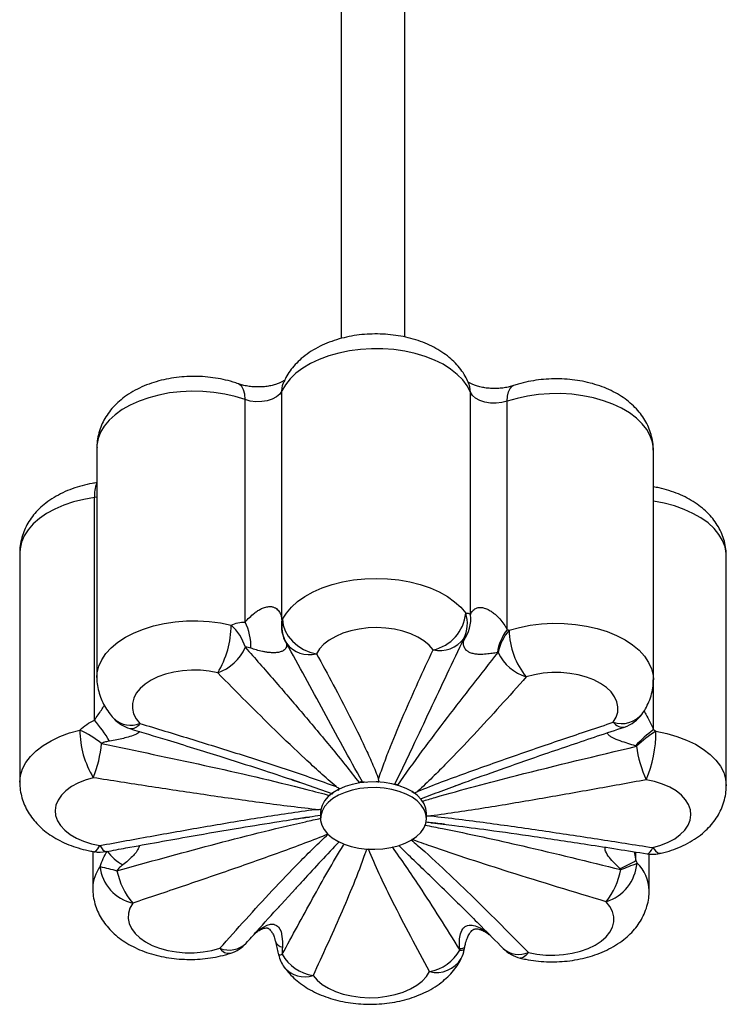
# Paper-space layout '_Superior' of a CAD drawing. Header units: millimetres. Extents: x -361 to -61, y -1802 to -1020.
# Tile 1 of 2: x -311 to -111, y -1802 to -1523. Entities that reach past the tile are written whole.
import ezdxf

# ---------------------------------------------------------------- set-up
doc = ezdxf.new("R2010")
doc.units = ezdxf.units.MM

psp = doc.layouts.new('_Superior')

# ---------------------------------------------------------------- linework, layer by layer
at = {"color": 7, "linetype": 'Continuous', "lineweight": 25}
for p, q in [((-220.4, -1365.55), (-220.4, -1613.28)), ((-202.4, -1612.9), (-202.4, -1365.55)), ((-237.18, -1692.93), (-237.18, -1628.25)), ((-247.64, -1693.69), (-247.64, -1630.69)), ((-183.81, -1691.61), (-183.81, -1628.6)), ((-173.46, -1695.86), (-173.46, -1631.18)), ((-289.58, -1644.31), (-289.58, -1709.36)), ((-132.06, -1710.04), (-132.06, -1644.99)), ((-290.23, -1721.44), (-290.23, -1658.44)), ((-131.97, -1724.16), (-131.97, -1659.49)), ((-311.4, -1674.02), (-311.4, -1739.06)), ((-111.41, -1740.02), (-111.41, -1674.98)), ((-222.71, -1742.39), (-234.78, -1738.21)), ((-213.18, -1739.12), (-214.43, -1738.93)), ((-209.79, -1738.91), (-210.44, -1738.97)), ((-220.91, -1740.81), (-221.41, -1741.37)), ((-221.08, -1741.07), (-221.02, -1740.98)), ((-199.62, -1742.13), (-200.34, -1741.86)), ((-226.24, -1747.01), (-226.33, -1746.9)), ((-226.29, -1747.68), (-226.29, -1749.31)), ((-196.29, -1749.31), (-196.29, -1747.68)), ((-290.75, -1758.65), (-290.75, -1769.05)), ((-133.23, -1769.73), (-133.23, -1759.38)), ((-233.4, -1769.28), (-238.33, -1774.68))]:
    psp.add_line(p, q, dxfattribs=at)
at = {"color": 8, "linetype": 'Continuous', "lineweight": 25}
for p, q in [((-289.58, -1658.33), (-290.23, -1658.44)), ((-137.48, -1758.75), (-137, -1761.26)), ((-137, -1761.26), (-137, -1758.82))]:
    psp.add_line(p, q, dxfattribs=at)
at = {"color": 7, "linetype": 'Continuous', "lineweight": 25, "flags": 128}
for points in [[(-183.81, -1628.6), (-184.72, -1626.83), (-185.97, -1625.14), (-187.55, -1623.54), (-189.44, -1622.05), (-191.6, -1620.7), (-194.02, -1619.51), (-196.66, -1618.48), (-199.48, -1617.64), (-202.45, -1616.99), (-205.53, -1616.55), (-208.68, -1616.32), (-211.85, -1616.3), (-215, -1616.49), (-218.1, -1616.89), (-221.09, -1617.5), (-223.95, -1618.3), (-226.63, -1619.29), (-229.09, -1620.45), (-231.31, -1621.77), (-233.25, -1623.23), (-234.89, -1624.81), (-236.21, -1626.49), (-237.18, -1628.25)], [(-237.18, -1628.25), (-237.78, -1629.13), (-238.71, -1629.91), (-239.92, -1630.55), (-241.35, -1631), (-242.93, -1631.25), (-244.56, -1631.28), (-246.16, -1631.09), (-247.64, -1630.69)], [(-173.46, -1631.18), (-174.96, -1631.56), (-176.56, -1631.73), (-178.19, -1631.68), (-179.76, -1631.41), (-181.17, -1630.94), (-182.36, -1630.29), (-183.26, -1629.5), (-183.81, -1628.6)], [(-237.01, -1692.91), (-235.93, -1691.14), (-234.51, -1689.45), (-232.76, -1687.87), (-230.7, -1686.42), (-228.36, -1685.12), (-225.77, -1683.99), (-222.98, -1683.04), (-220.02, -1682.3), (-216.92, -1681.76), (-213.74, -1681.43), (-210.51, -1681.32), (-207.29, -1681.44), (-204.11, -1681.77), (-201.01, -1682.32), (-198.06, -1683.08), (-195.27, -1684.03), (-192.69, -1685.17), (-190.37, -1686.47), (-188.32, -1687.93), (-186.58, -1689.52), (-185.17, -1691.21)], [(-237.01, -1692.91), (-236.82, -1694.53), (-236.28, -1696.15), (-235.39, -1697.7), (-234.19, -1699.13), (-232.74, -1700.39), (-231.07, -1701.42), (-229.27, -1702.18), (-227.4, -1702.65)], [(-194.41, -1701.57), (-195.55, -1700.24), (-197, -1699.03), (-198.74, -1697.96), (-200.73, -1697.04), (-202.93, -1696.3), (-205.29, -1695.75), (-207.76, -1695.41), (-210.29, -1695.28), (-212.83, -1695.36), (-215.32, -1695.66), (-217.7, -1696.16), (-219.94, -1696.86), (-221.98, -1697.74), (-223.78, -1698.78), (-225.31, -1699.96), (-226.52, -1701.26), (-227.4, -1702.65)], [(-255.38, -1708.07), (-257.79, -1707.61), (-260.29, -1707.35), (-262.83, -1707.31), (-265.35, -1707.48), (-267.81, -1707.86), (-270.14, -1708.44), (-272.3, -1709.22), (-274.25, -1710.17), (-275.94, -1711.27), (-277.34, -1712.5), (-278.42, -1713.84), (-279.16, -1715.26), (-279.53, -1716.72), (-279.54, -1718.2), (-279.18, -1719.66), (-278.45, -1721.08), (-277.39, -1722.42)], [(-143.39, -1722.07), (-142.59, -1720.66), (-142.15, -1719.21), (-142.07, -1717.73), (-142.36, -1716.26), (-143.02, -1714.83), (-144.02, -1713.47), (-145.35, -1712.21), (-146.98, -1711.08), (-148.88, -1710.09), (-151, -1709.28), (-153.3, -1708.65), (-155.73, -1708.22), (-158.24, -1708.01), (-160.78, -1708), (-163.29, -1708.21), (-165.73, -1708.63), (-168.03, -1709.25)], [(-290.59, -1737.78), (-292.86, -1738.44), (-294.94, -1739.29), (-296.79, -1740.3), (-298.37, -1741.46), (-299.64, -1742.74), (-300.58, -1744.11), (-301.17, -1745.55), (-301.4, -1747.03), (-301.25, -1748.5), (-300.74, -1749.95), (-299.88, -1751.34), (-298.68, -1752.64), (-297.17, -1753.83), (-295.38, -1754.88), (-293.34, -1755.77), (-291.11, -1756.47), (-288.73, -1756.98)], [(-196.29, -1747.78), (-196.44, -1746.45), (-196.93, -1745.14), (-197.77, -1743.9), (-198.92, -1742.74), (-200.36, -1741.7), (-202.06, -1740.8), (-203.97, -1740.06), (-206.06, -1739.5), (-208.26, -1739.13), (-210.54, -1738.96), (-212.84, -1739), (-215.1, -1739.24), (-217.27, -1739.67), (-219.3, -1740.3), (-221.14, -1741.1), (-222.75, -1742.05), (-224.09, -1743.13), (-225.13, -1744.33), (-225.85, -1745.6), (-226.23, -1746.91), (-226.29, -1747.68)], [(-132.21, -1757.57), (-129.94, -1756.9), (-127.86, -1756.06), (-126.01, -1755.04), (-124.44, -1753.88), (-123.16, -1752.6), (-122.22, -1751.23), (-121.63, -1749.79), (-121.41, -1748.32), (-121.55, -1746.84), (-122.06, -1745.39), (-122.93, -1744), (-124.13, -1742.7), (-125.64, -1741.51), (-127.43, -1740.46), (-129.46, -1739.58), (-131.69, -1738.87), (-134.08, -1738.36)], [(-196.29, -1749.41), (-196.44, -1748.07), (-196.93, -1746.77), (-197.77, -1745.52), (-198.92, -1744.37), (-200.36, -1743.33), (-202.06, -1742.42), (-203.97, -1741.68), (-206.06, -1741.12), (-208.26, -1740.75), (-210.54, -1740.59), (-212.84, -1740.62), (-215.1, -1740.86), (-217.27, -1741.3), (-219.3, -1741.92), (-221.14, -1742.72), (-222.75, -1743.68), (-224.09, -1744.76), (-225.13, -1745.95), (-225.85, -1747.22), (-226.23, -1748.54), (-226.25, -1749.88), (-225.93, -1751.2), (-225.26, -1752.48), (-224.27, -1753.69), (-222.97, -1754.79), (-221.39, -1755.76), (-219.58, -1756.58), (-217.58, -1757.24), (-215.43, -1757.7), (-213.18, -1757.97), (-210.88, -1758.04), (-208.6, -1757.9), (-206.38, -1757.56), (-204.27, -1757.03), (-202.33, -1756.31), (-200.6, -1755.44), (-199.12, -1754.41), (-197.92, -1753.27), (-197.04, -1752.04), (-196.49, -1750.74), (-196.29, -1749.41)], [(-279.42, -1773.28), (-280.22, -1774.68), (-280.66, -1776.14), (-280.73, -1777.61), (-280.44, -1779.08), (-279.79, -1780.51), (-278.78, -1781.87), (-277.45, -1783.13), (-275.82, -1784.26), (-273.93, -1785.25), (-271.81, -1786.06), (-269.51, -1786.69), (-267.08, -1787.12), (-264.57, -1787.34), (-262.03, -1787.34), (-259.51, -1787.13), (-257.08, -1786.71), (-254.77, -1786.09)], [(-167.42, -1787.27), (-165.01, -1787.73), (-162.51, -1787.99), (-159.97, -1788.04), (-157.45, -1787.87), (-155, -1787.48), (-152.66, -1786.9), (-150.5, -1786.13), (-148.55, -1785.18), (-146.86, -1784.07), (-145.46, -1782.84), (-144.38, -1781.5), (-143.65, -1780.09), (-143.27, -1778.62), (-143.27, -1777.14), (-143.63, -1775.68), (-144.35, -1774.26), (-145.42, -1772.92)], [(-228.4, -1793.78), (-227.26, -1795.1), (-225.8, -1796.31), (-224.06, -1797.39), (-222.07, -1798.3), (-219.87, -1799.04), (-217.51, -1799.59), (-215.04, -1799.93), (-212.51, -1800.07), (-209.98, -1799.98), (-207.49, -1799.69), (-205.1, -1799.18), (-202.86, -1798.48), (-200.82, -1797.6), (-199.02, -1796.56), (-197.5, -1795.38), (-196.29, -1794.08), (-195.41, -1792.69)]]:
    psp.add_lwpolyline(points, dxfattribs=at)
at = {"color": 8, "linetype": 'Continuous', "lineweight": 25, "flags": 128}
for points in [[(-237.18, -1628.25), (-237, -1626.69), (-236.63, -1625.63)], [(-247.64, -1630.69), (-250.43, -1629.81), (-253.37, -1629.13), (-256.43, -1628.64), (-259.57, -1628.37), (-262.74, -1628.31), (-265.9, -1628.46), (-269.01, -1628.82), (-272.03, -1629.39), (-274.91, -1630.15), (-277.63, -1631.11), (-280.14, -1632.24), (-282.4, -1633.53), (-284.4, -1634.96), (-286.1, -1636.52), (-287.48, -1638.18), (-288.53, -1639.93), (-289.22, -1641.73), (-289.55, -1643.56), (-289.58, -1644.31)], [(-247.64, -1630.69), (-247.74, -1629.2), (-248.03, -1627.95), (-248.52, -1627.01), (-249.17, -1626.39), (-249.52, -1626.23)], [(-183.81, -1628.6), (-184, -1627.04), (-184.28, -1626.17)], [(-173.46, -1631.18), (-173.37, -1629.69), (-173.08, -1628.45), (-172.61, -1627.51), (-171.98, -1626.9), (-171.62, -1626.74)], [(-132.06, -1644.99), (-132.06, -1644.61), (-132.32, -1642.77), (-132.94, -1640.96), (-133.92, -1639.2), (-135.23, -1637.52), (-136.87, -1635.94), (-138.81, -1634.48), (-141.03, -1633.16), (-143.49, -1632), (-146.17, -1631.01), (-149.03, -1630.2), (-152.02, -1629.6), (-155.12, -1629.19), (-158.27, -1629), (-161.44, -1629.02), (-164.59, -1629.25), (-167.67, -1629.69), (-170.64, -1630.34), (-173.46, -1631.18)], [(-290.23, -1658.44), (-293.27, -1658.96), (-296.18, -1659.69), (-298.94, -1660.61), (-301.49, -1661.71), (-303.8, -1662.97), (-305.86, -1664.38), (-307.62, -1665.91), (-309.06, -1667.56), (-310.17, -1669.29), (-310.93, -1671.08), (-311.33, -1672.91), (-311.4, -1674.02)], [(-131.97, -1659.49), (-132.01, -1658.01), (-132.06, -1657.53)], [(-111.41, -1674.98), (-111.44, -1674.24), (-111.77, -1672.4), (-112.46, -1670.6), (-113.5, -1668.86), (-114.88, -1667.19), (-116.58, -1665.63), (-118.57, -1664.2), (-120.84, -1662.91), (-123.35, -1661.78), (-126.06, -1660.82), (-128.95, -1660.06), (-131.97, -1659.49)], [(-289.58, -1709.35), (-289.49, -1708.04), (-289.03, -1706.18), (-288.21, -1704.36), (-287.02, -1702.61), (-285.49, -1700.95), (-283.63, -1699.41), (-281.48, -1698.01), (-279.06, -1696.76), (-276.4, -1695.69), (-273.55, -1694.8), (-270.54, -1694.12), (-267.41, -1693.65), (-264.21, -1693.39), (-260.98, -1693.36), (-257.76, -1693.54), (-254.61, -1693.95), (-251.55, -1694.56)], [(-172.88, -1696.03), (-169.96, -1695.22), (-166.91, -1694.61), (-163.75, -1694.21), (-160.53, -1694.04), (-157.3, -1694.08), (-154.1, -1694.34), (-150.97, -1694.83), (-147.97, -1695.52), (-145.12, -1696.41), (-142.48, -1697.49), (-140.07, -1698.74), (-137.92, -1700.15), (-136.08, -1701.7), (-134.56, -1703.36), (-133.39, -1705.11), (-132.58, -1706.93), (-132.14, -1708.8), (-132.06, -1710.03)], [(-311.4, -1739.04), (-311.4, -1739.02), (-311.2, -1737.14), (-310.63, -1735.29), (-309.68, -1733.49), (-308.38, -1731.77), (-306.74, -1730.15), (-304.79, -1728.65), (-302.55, -1727.29), (-300.05, -1726.1), (-297.33, -1725.09), (-294.42, -1724.27)], [(-131.32, -1724.63), (-128.27, -1725.26), (-125.37, -1726.09), (-122.65, -1727.11), (-120.16, -1728.31), (-117.93, -1729.67), (-115.99, -1731.17), (-114.36, -1732.8), (-113.08, -1734.53), (-112.15, -1736.33), (-111.59, -1738.18), (-111.41, -1740.04)], [(-290.38, -1758.72), (-290.26, -1758.72), (-289.78, -1758.51), (-289.27, -1757.92), (-288.73, -1756.98)], [(-288.73, -1756.98), (-288.31, -1757.67), (-287.9, -1758.19), (-287.5, -1758.53), (-287.13, -1758.69), (-286.91, -1758.68)], [(-133.78, -1759.31), (-133.61, -1759.31), (-133.29, -1759.15), (-132.94, -1758.8), (-132.58, -1758.27), (-132.21, -1757.57)], [(-132.21, -1757.57), (-131.47, -1758.46), (-130.75, -1759.01), (-130.09, -1759.18), (-129.87, -1759.16)], [(-244.88, -1781.89), (-243.45, -1780.69), (-241.35, -1779.52), (-240.42, -1779.28), (-239.48, -1779.29), (-239.44, -1779.3), (-238.7, -1779.59), (-238.19, -1780), (-237.41, -1781.36), (-236.99, -1784.15), (-237.06, -1785.75), (-237.06, -1785.75)], [(-185.46, -1785.77), (-185.5, -1785.86), (-185.62, -1785.98), (-185.82, -1786.07), (-186.1, -1786.16), (-186.46, -1786.22), (-186.89, -1786.26)], [(-167.42, -1787.27), (-168.17, -1788.16), (-168.89, -1788.71), (-169.55, -1788.89), (-169.77, -1788.86)]]:
    psp.add_lwpolyline(points, dxfattribs=at)
at = {"color": 8, "linetype": 'Continuous', "lineweight": 25}
for centre, radius, start, end in [((-282.37, -1657.61), 7.91, 155.8117, 185.9791), ((-141.02, -1714.95), 7.5, 251.5955, 320.3897), ((-280.01, -1715.97), 6.97, 228.4565, 292.1446), ((-279.99, -1720.83), 3.04, 264.3114, 328.5572), ((-140.65, -1720.04), 3.41, 216.4968, 277.162), ((-144.35, -1770.02), 11.12, 1.5096, 46.353), ((-280.32, -1769.19), 10.43, 143.051, 179.2468), ((-252.17, -1779.62), 6.97, 248.1117, 314.383), ((-236.63, -1783.2), 2.59, 201.7713, 260.5793), ((-252.15, -1784.37), 3.14, 213.2429, 278.1282), ((-186.45, -1784.94), 1.71, 255.773, 300.5597), ((-170.12, -1781.17), 6.67, 228.2556, 293.826), ((-241.34, -1770.77), 17.54, 280.5888, 283.9919), ((-193.44, -1784.76), 8.18, 256.053, 328.8572), ((-230.77, -1786.64), 7.52, 220.0592, 288.3655)]:
    psp.add_arc(centre, radius, start, end, dxfattribs=at)
at = {"color": 7, "linetype": 'Continuous', "lineweight": 25}
for centre, radius, start, end in [((-196.86, -1690.08), 11.74, 282.0372, 354.4965), ((-193.93, -1692.85), 10.19, 323.4126, 6.9864), ((-193.82, -1694.13), 9.13, 332.6409, 18.6924), ((-278.11, -1694.34), 26.56, 328.8519, 359.5072), ((-261.2, -1705.11), 14.3, 17.3305, 47.5453), ((-260.54, -1700.44), 14.56, 357.5156, 27.6312), ((-227.65, -1694.7), 9.7, 169.4452, 211.5629), ((-227.79, -1694.94), 9.44, 167.5782, 210.337), ((-162.73, -1704.24), 13.61, 142.0085, 172.0435), ((-162.73, -1704.96), 13.51, 138.6596, 168.8071), ((-151.43, -1695.67), 21.45, 180.9583, 219.2823), ((-259.9, -1695.33), 13.52, 289.5091, 335.8861), ((-229.45, -1694.75), 8.16, 217.4028, 284.5773), ((-192.52, -1693.32), 8.45, 257.1082, 323.6883), ((-164.02, -1696.6), 13.27, 205.5789, 252.3797), ((-143.39, -1713.94), 10, 288.4275, 324.5611), ((-335.43, -1758.27), 58.3, 31.97, 39.1743), ((-277.39, -1714.29), 10, 223.566, 253.2102), ((-308.05, -1753.22), 32, 51.7181, 64.7834), ((-267.85, -1724.04), 26.57, 180.4921, 211.1312), ((-112.48, -1751.31), 33.41, 125.6685, 137.5336), ((-115.19, -1751.12), 31.01, 121.3349, 134.1433), ((-167.43, -1724.51), 36.12, 337.4537, 359.8054), ((-322.84, -1724.76), 34.77, 338.022, 354.4956), ((-106.59, -1725.38), 30.4, 186.5891, 205.2778), ((-288.73, -1748.85), 10, 260.5077, 280.4669), ((-274.26, -1749.01), 15.67, 217.7467, 239.2596), ((-132.21, -1749.44), 10, 261.0003, 283.5542), ((-149.21, -1760.92), 12.58, 287.5383, 355.2221), ((-156.01, -1728.44), 37.93, 292.4019, 300.0717), ((-167.21, -1690.31), 77.9, 289.4296, 293.0806), ((-177.76, -1329.61), 447.27, 255.6445, 256.2731), ((-276.97, -1761.79), 11.74, 185.5022, 257.9521), ((-264.19, -1760.16), 20.09, 191.324, 220.7394), ((-162.19, -1759.86), 21.26, 322.0939, 349.4041), ((-254.77, -1777.96), 10, 287.8697, 318.3266), ((-197.6, -1780.6), 12.29, 280.2501, 330.8039), ((-195.41, -1784.56), 10, 333.7437, 349.3517), ((-167.42, -1779.14), 10, 224.5077, 256.4374), ((-228.4, -1785.65), 10, 193.6593, 215.4214), ((-226.62, -1781.89), 12.02, 209.3906, 261.5052)]:
    psp.add_arc(centre, radius, start, end, dxfattribs=at)
for points, knots in [([(-184.28, -1626.18), (-184.53, -1625.62), (-185.08, -1624.37), (-186.23, -1622.56), (-187.68, -1620.76), (-189.4, -1619.08), (-191.37, -1617.54), (-193.58, -1616.16), (-196.01, -1614.96), (-198.63, -1613.95), (-201.4, -1613.15), (-204.26, -1612.57), (-207.18, -1612.21), (-210.13, -1612.07), (-213.1, -1612.14), (-216.04, -1612.44), (-218.93, -1612.96), (-221.76, -1613.7), (-224.49, -1614.68), (-227.09, -1615.89), (-229.53, -1617.35), (-231.65, -1618.98), (-233.44, -1620.73), (-234.9, -1622.54), (-235.95, -1624.18), (-236.45, -1625.24), (-236.63, -1625.63)], [0, 0, 0, 0, 0.030963, 0.069197, 0.108144, 0.148292, 0.189807, 0.232649, 0.276526, 0.320993, 0.365561, 0.410004, 0.454282, 0.498456, 0.542642, 0.586961, 0.631533, 0.676505, 0.721998, 0.768057, 0.814569, 0.860985, 0.901365, 0.940458, 0.97839, 1, 1, 1, 1]), ([(-249.51, -1626.23), (-250.02, -1626.06), (-251.42, -1625.57), (-253.83, -1624.96), (-256.71, -1624.45), (-259.65, -1624.16), (-262.61, -1624.09), (-265.57, -1624.24), (-268.5, -1624.61), (-271.37, -1625.2), (-274.17, -1626.02), (-276.86, -1627.07), (-279.42, -1628.37), (-281.7, -1629.85), (-283.68, -1631.48), (-285.34, -1633.19), (-286.73, -1635.02), (-287.86, -1636.95), (-288.75, -1639.04), (-289.33, -1641.24), (-289.59, -1643.04), (-289.55, -1644.06), (-289.54, -1644.31)], [0, 0, 0, 0, 0.03144, 0.086847, 0.141942, 0.196848, 0.251666, 0.306553, 0.361646, 0.417114, 0.473134, 0.529833, 0.587218, 0.64499, 0.696278, 0.746005, 0.79415, 0.840919, 0.886621, 0.936084, 0.984269, 1, 1, 1, 1]), ([(-236.36, -1625.15), (-236.36, -1625.15), (-236.36, -1625.15), (-236.63, -1625.37), (-237.17, -1625.7), (-237.98, -1626.08), (-239.04, -1626.46), (-240.32, -1626.78), (-241.77, -1627.01), (-243.33, -1627.13), (-244.93, -1627.12), (-246.5, -1626.97), (-247.96, -1626.7), (-248.93, -1626.43), (-249.41, -1626.27), (-249.51, -1626.23)], [0, 0, 0, 0, 0.057373, 0.135334, 0.212444, 0.290754, 0.371202, 0.454244, 0.539686, 0.626945, 0.715243, 0.803699, 0.891231, 0.977154, 1, 1, 1, 1]), ([(-132.1, -1645), (-132.09, -1644.62), (-132.06, -1643.5), (-132.37, -1641.66), (-132.96, -1639.52), (-133.86, -1637.47), (-135.02, -1635.54), (-136.43, -1633.72), (-138.11, -1632.02), (-140.04, -1630.46), (-142.22, -1629.05), (-144.63, -1627.82), (-147.22, -1626.78), (-149.97, -1625.96), (-152.81, -1625.34), (-155.73, -1624.95), (-158.68, -1624.78), (-161.64, -1624.82), (-164.59, -1625.09), (-167.49, -1625.57), (-169.84, -1626.15), (-171.19, -1626.59), (-171.64, -1626.74)], [0, 0, 0, 0, 0.023762, 0.070939, 0.117792, 0.164785, 0.212382, 0.261036, 0.31114, 0.362942, 0.416435, 0.471297, 0.526983, 0.582875, 0.638633, 0.694181, 0.749583, 0.804976, 0.860518, 0.916349, 0.972656, 1, 1, 1, 1]), ([(-171.64, -1626.74), (-171.83, -1626.8), (-172.41, -1626.99), (-173.53, -1627.26), (-175, -1627.48), (-176.57, -1627.58), (-178.17, -1627.55), (-179.73, -1627.39), (-181.17, -1627.11), (-182.42, -1626.74), (-183.41, -1626.34), (-184.1, -1625.97), (-184.32, -1625.81), (-184.42, -1625.74)], [0, 0, 0, 0, 0.049229, 0.144266, 0.241345, 0.340389, 0.440493, 0.540618, 0.639588, 0.736661, 0.831451, 0.924203, 1, 1, 1, 1]), ([(-289.58, -1654.24), (-290.02, -1654.31), (-291.44, -1654.52), (-293.79, -1655.06), (-296.57, -1655.92), (-299.24, -1657.03), (-301.75, -1658.38), (-303.99, -1659.91), (-305.91, -1661.57), (-307.51, -1663.31), (-308.84, -1665.17), (-309.9, -1667.13), (-310.72, -1669.22), (-311.22, -1671.44), (-311.44, -1673.08), (-311.39, -1673.94), (-311.38, -1674.03)], [0, 0, 0, 0, 0.038778, 0.123968, 0.210064, 0.297224, 0.385397, 0.473952, 0.552047, 0.627702, 0.700982, 0.772256, 0.842015, 0.917358, 0.990857, 1, 1, 1, 1]), ([(-111.42, -1674.96), (-111.44, -1674.31), (-111.48, -1672.91), (-111.91, -1670.81), (-112.63, -1668.7), (-113.62, -1666.7), (-114.88, -1664.81), (-116.4, -1663.03), (-118.18, -1661.39), (-120.2, -1659.89), (-122.47, -1658.54), (-124.96, -1657.38), (-127.62, -1656.43), (-130, -1655.77), (-131.51, -1655.5), (-132.06, -1655.41)], [0, 0, 0, 0, 0.0652835, 0.1392286, 0.2129432, 0.2871584, 0.3626036, 0.4399668, 0.5197986, 0.602354, 0.6874308, 0.7743556, 0.8622296, 0.9501182, 1, 1, 1, 1]), ([(-247.64, -1693.69), (-247.25, -1693.28), (-246.84, -1692.84), (-245.94, -1691.97), (-245.45, -1691.53), (-244.6, -1690.88), (-244.3, -1690.66), (-243.66, -1690.26), (-243.32, -1690.06), (-242.58, -1689.71), (-242.19, -1689.56), (-241.6, -1689.41), (-241.4, -1689.37), (-241.02, -1689.31), (-240.84, -1689.3), (-240.5, -1689.29), (-240.34, -1689.3), (-240.03, -1689.34), (-239.88, -1689.37), (-239.61, -1689.45), (-239.49, -1689.49), (-239.25, -1689.59), (-239.14, -1689.65), (-238.84, -1689.82), (-238.66, -1689.96), (-238.35, -1690.26), (-238.21, -1690.42), (-237.84, -1690.93), (-237.66, -1691.29), (-237.37, -1692.08), (-237.26, -1692.49), (-237.18, -1692.93)], [0, 0, 0, 0, 0.125, 0.125, 0.25, 0.25, 0.3125, 0.3125, 0.375, 0.375, 0.4375, 0.4375, 0.46875, 0.46875, 0.5, 0.5, 0.53125, 0.53125, 0.5625, 0.5625, 0.59375, 0.59375, 0.625, 0.625, 0.6875, 0.6875, 0.75, 0.75, 0.875, 0.875, 1, 1, 1, 1]), ([(-183.81, -1691.61), (-183.71, -1691.31), (-183.56, -1691.01), (-183.16, -1690.45), (-182.91, -1690.19), (-182.39, -1689.87), (-182.19, -1689.77), (-181.74, -1689.63), (-181.48, -1689.58), (-180.88, -1689.55), (-180.55, -1689.58), (-180, -1689.7), (-179.81, -1689.75), (-179.42, -1689.88), (-179.24, -1689.96), (-178.86, -1690.12), (-178.68, -1690.22), (-178.32, -1690.42), (-178.15, -1690.52), (-177.81, -1690.74), (-177.65, -1690.86), (-177.34, -1691.09), (-177.19, -1691.21), (-176.76, -1691.56), (-176.5, -1691.81), (-176, -1692.3), (-175.76, -1692.55), (-175.11, -1693.3), (-174.73, -1693.81), (-174.04, -1694.82), (-173.73, -1695.34), (-173.46, -1695.86)], [0, 0, 0, 0, 0.125, 0.125, 0.25, 0.25, 0.3125, 0.3125, 0.375, 0.375, 0.4375, 0.4375, 0.46875, 0.46875, 0.5, 0.5, 0.53125, 0.53125, 0.5625, 0.5625, 0.59375, 0.59375, 0.625, 0.625, 0.6875, 0.6875, 0.75, 0.75, 0.875, 0.875, 1, 1, 1, 1]), ([(-185.17, -1691.21), (-184.91, -1691.13), (-184.67, -1691.13), (-184.21, -1691.28), (-184, -1691.41), (-183.81, -1691.61)], [0, 0, 0, 0, 0.5, 0.5, 1, 1, 1, 1]), ([(-251.55, -1694.56), (-250.94, -1694.27), (-250.3, -1694.06), (-248.98, -1693.78), (-248.31, -1693.71), (-247.64, -1693.69)], [0, 0, 0, 0, 0.5, 0.5, 1, 1, 1, 1]), ([(-245.99, -1701.08), (-246.25, -1700.98), (-246.51, -1700.9), (-247.04, -1700.82), (-247.3, -1700.81), (-247.56, -1700.85)], [0, 0, 0, 0, 0.5, 0.5, 1, 1, 1, 1]), ([(-247.56, -1700.85), (-244.83, -1703.94), (-242.11, -1707.05), (-236.68, -1713.3), (-233.98, -1716.45), (-228.58, -1722.81), (-225.89, -1726.01), (-221.9, -1730.89), (-220.58, -1732.52), (-217.95, -1735.82), (-216.65, -1737.49), (-215.37, -1739.17)], [0, 0, 0, 0, 0.25, 0.25, 0.5, 0.5, 0.75, 0.75, 0.875, 0.875, 1, 1, 1, 1]), ([(-235.91, -1699.78), (-235.86, -1699.94), (-235.84, -1700.13), (-235.88, -1700.55), (-235.93, -1700.77), (-236.13, -1701.12), (-236.21, -1701.24), (-236.43, -1701.48), (-236.56, -1701.61), (-236.84, -1701.79), (-236.94, -1701.85), (-237.17, -1701.96), (-237.3, -1702.02), (-237.58, -1702.12), (-237.74, -1702.17), (-238.08, -1702.25), (-238.26, -1702.29), (-238.83, -1702.37), (-239.23, -1702.39), (-239.81, -1702.39), (-240, -1702.38), (-240.37, -1702.36), (-240.55, -1702.35), (-241.08, -1702.3), (-241.42, -1702.25), (-242.08, -1702.15), (-242.39, -1702.09), (-243.31, -1701.9), (-243.88, -1701.75), (-244.97, -1701.43), (-245.49, -1701.26), (-245.99, -1701.08)], [0, 0, 0, 0, 0.125, 0.125, 0.25, 0.25, 0.3125, 0.3125, 0.375, 0.375, 0.40625, 0.40625, 0.4375, 0.4375, 0.46875, 0.46875, 0.5, 0.5, 0.5625, 0.5625, 0.59375, 0.59375, 0.625, 0.625, 0.6875, 0.6875, 0.75, 0.75, 0.875, 0.875, 1, 1, 1, 1]), ([(-214.43, -1738.93), (-216.33, -1735.56), (-218.16, -1732.22), (-221.79, -1725.59), (-223.57, -1722.31), (-227.13, -1715.78), (-228.9, -1712.55), (-232.42, -1706.1), (-234.18, -1702.9), (-235.94, -1699.71)], [0, 0, 0, 0, 0.25, 0.25, 0.5, 0.5, 0.75, 0.75, 1, 1, 1, 1]), ([(-185.71, -1698.33), (-187.31, -1701.69), (-188.9, -1705.07), (-192.11, -1711.86), (-193.72, -1715.27), (-196.96, -1722.15), (-198.59, -1725.61), (-201.08, -1730.85), (-201.91, -1732.6), (-203.6, -1736.13), (-204.46, -1737.9), (-205.33, -1739.68)], [0, 0, 0, 0, 0.25, 0.25, 0.5, 0.5, 0.75, 0.75, 0.875, 0.875, 1, 1, 1, 1]), ([(-176.22, -1702.35), (-176.68, -1702.42), (-177.18, -1702.49), (-178.23, -1702.65), (-178.79, -1702.72), (-179.7, -1702.81), (-180.02, -1702.83), (-180.67, -1702.86), (-181.02, -1702.87), (-181.56, -1702.85), (-181.75, -1702.84), (-182.13, -1702.81), (-182.33, -1702.79), (-182.71, -1702.73), (-182.9, -1702.69), (-183.28, -1702.6), (-183.46, -1702.55), (-183.97, -1702.37), (-184.26, -1702.23), (-184.6, -1702), (-184.71, -1701.92), (-184.89, -1701.77), (-184.98, -1701.69), (-185.2, -1701.46), (-185.31, -1701.31), (-185.5, -1701), (-185.57, -1700.84), (-185.74, -1700.39), (-185.79, -1700.1), (-185.82, -1699.51), (-185.8, -1699.22), (-185.75, -1698.92)], [0, 0, 0, 0, 0.125, 0.125, 0.25, 0.25, 0.3125, 0.3125, 0.375, 0.375, 0.40625, 0.40625, 0.4375, 0.4375, 0.46875, 0.46875, 0.5, 0.5, 0.5625, 0.5625, 0.59375, 0.59375, 0.625, 0.625, 0.6875, 0.6875, 0.75, 0.75, 0.875, 0.875, 1, 1, 1, 1]), ([(-185.75, -1698.92), (-185.72, -1698.77), (-185.7, -1698.64), (-185.69, -1698.43), (-185.69, -1698.36), (-185.71, -1698.33)], [0, 0, 0, 0, 0.5, 0.5, 1, 1, 1, 1]), ([(-227.4, -1702.65), (-225.8, -1705.59), (-224.21, -1708.53), (-221.09, -1714.41), (-219.55, -1717.36), (-216.55, -1723.27), (-215.08, -1726.23), (-212.99, -1730.68), (-212.31, -1732.17), (-211.01, -1735.16), (-210.39, -1736.65), (-209.82, -1738.16)], [0, 0, 0, 0, 0.25, 0.25, 0.5, 0.5, 0.75, 0.75, 0.875, 0.875, 1, 1, 1, 1]), ([(-209.82, -1738.16), (-209.33, -1736.61), (-208.79, -1735.07), (-207.66, -1732), (-207.07, -1730.47), (-205.25, -1725.88), (-203.97, -1722.83), (-201.33, -1716.74), (-199.98, -1713.7), (-197.22, -1707.63), (-195.82, -1704.6), (-194.41, -1701.57)], [0, 0, 0, 0, 0.125, 0.125, 0.25, 0.25, 0.5, 0.5, 0.75, 0.75, 1, 1, 1, 1]), ([(-204.38, -1739.89), (-202.12, -1736.61), (-199.8, -1733.38), (-195.11, -1727.02), (-192.74, -1723.87), (-187.98, -1717.64), (-185.59, -1714.55), (-180.8, -1708.41), (-178.39, -1705.37), (-175.99, -1702.33)], [0, 0, 0, 0, 0.25, 0.25, 0.5, 0.5, 0.75, 0.75, 1, 1, 1, 1]), ([(-221.84, -1740.29), (-223.36, -1739), (-224.85, -1737.69), (-227.79, -1735.05), (-229.23, -1733.73), (-233.52, -1729.73), (-236.31, -1727.05), (-241.85, -1721.65), (-244.58, -1718.95), (-250.01, -1713.52), (-252.7, -1710.8), (-255.38, -1708.07)], [0, 0, 0, 0, 0.125, 0.125, 0.25, 0.25, 0.5, 0.5, 0.75, 0.75, 1, 1, 1, 1]), ([(-168.03, -1709.25), (-170.47, -1711.99), (-172.92, -1714.72), (-177.86, -1720.17), (-180.35, -1722.88), (-185.4, -1728.3), (-187.96, -1730.99), (-191.89, -1735), (-193.22, -1736.34), (-195.93, -1738.98), (-197.3, -1740.3), (-198.73, -1741.6)], [0, 0, 0, 0, 0.25, 0.25, 0.5, 0.5, 0.75, 0.75, 0.875, 0.875, 1, 1, 1, 1]), ([(-289.57, -1709.35), (-289.57, -1709.39), (-289.63, -1710.18), (-289.44, -1711.71), (-288.98, -1713.88), (-288.21, -1715.98), (-287.17, -1717.96), (-285.97, -1719.7), (-285.05, -1720.73), (-284.63, -1721.18)], [0, 0, 0, 0, 0.0087889, 0.1792901, 0.34811, 0.5166827, 0.6866816, 0.8597674, 1, 1, 1, 1]), ([(-135.24, -1719.73), (-134.91, -1719.24), (-134.17, -1718.14), (-133.24, -1716.23), (-132.51, -1714.04), (-132.1, -1711.93), (-132.09, -1710.59), (-132.09, -1710.03)], [0, 0, 0, 0, 0.171525, 0.383713, 0.614171, 0.838108, 1, 1, 1, 1]), ([(-294.42, -1724.27), (-293.8, -1723.68), (-293.14, -1723.16), (-291.74, -1722.22), (-291, -1721.8), (-290.23, -1721.44)], [0, 0, 0, 0, 0.5, 0.5, 1, 1, 1, 1]), ([(-277.39, -1722.42), (-272.69, -1723.84), (-268, -1725.26), (-258.65, -1728.14), (-253.98, -1729.59), (-244.68, -1732.53), (-240.05, -1734.02), (-233.16, -1736.31), (-230.87, -1737.09), (-226.33, -1738.66), (-224.07, -1739.46), (-221.84, -1740.29)], [0, 0, 0, 0, 0.25, 0.25, 0.5, 0.5, 0.75, 0.75, 0.875, 0.875, 1, 1, 1, 1]), ([(-198.73, -1741.6), (-196.5, -1740.71), (-194.25, -1739.84), (-189.73, -1738.13), (-187.45, -1737.29), (-180.59, -1734.8), (-175.98, -1733.17), (-166.72, -1729.95), (-162.07, -1728.35), (-152.74, -1725.19), (-148.07, -1723.63), (-143.39, -1722.07)], [0, 0, 0, 0, 0.125, 0.125, 0.25, 0.25, 0.5, 0.5, 0.75, 0.75, 1, 1, 1, 1]), ([(-280.29, -1723.88), (-276.75, -1724.94), (-268.22, -1727.51), (-255.86, -1731.34), (-244.2, -1735.06), (-236.7, -1737.51), (-233.11, -1738.78), (-232.33, -1739.05)], [0, 0, 0, 0, 0.218482, 0.527541, 0.768631, 0.949477, 1, 1, 1, 1]), ([(-189.11, -1740.45), (-187.55, -1739.87), (-182.56, -1738), (-173.78, -1734.86), (-161.57, -1730.61), (-150.29, -1726.78), (-142.76, -1724.27), (-140.22, -1723.43)], [0, 0, 0, 0, 0.097712, 0.312626, 0.54332, 0.846421, 1, 1, 1, 1]), ([(-285.97, -1727.4), (-286.37, -1727.46), (-286.76, -1727.54), (-287.51, -1727.77), (-287.88, -1727.91), (-288.23, -1728.1)], [0, 0, 0, 0, 0.5, 0.5, 1, 1, 1, 1]), ([(-311.37, -1739.02), (-311.38, -1739.22), (-311.42, -1740.17), (-311.19, -1741.85), (-310.67, -1744.02), (-309.84, -1746.09), (-308.75, -1748.05), (-307.39, -1749.9), (-305.78, -1751.63), (-303.91, -1753.22), (-301.79, -1754.67), (-299.44, -1755.94), (-296.89, -1757.03), (-294.17, -1757.91), (-291.98, -1758.43), (-290.7, -1758.66), (-290.38, -1758.72)], [0, 0, 0, 0, 0.019763, 0.093196, 0.166002, 0.238847, 0.312452, 0.387531, 0.464726, 0.544493, 0.626932, 0.711662, 0.797894, 0.884678, 0.971324, 1, 1, 1, 1]), ([(-227.74, -1746.75), (-230.4, -1746.46), (-233.04, -1746.15), (-238.31, -1745.49), (-240.95, -1745.15), (-248.83, -1744.09), (-254.07, -1743.34), (-264.53, -1741.81), (-269.75, -1741.02), (-280.18, -1739.42), (-285.39, -1738.6), (-290.59, -1737.78)], [0, 0, 0, 0, 0.125, 0.125, 0.25, 0.25, 0.5, 0.5, 0.75, 0.75, 1, 1, 1, 1]), ([(-214.43, -1738.93), (-214.57, -1738.89), (-214.73, -1738.9), (-215.06, -1738.98), (-215.22, -1739.06), (-215.37, -1739.17)], [0, 0, 0, 0, 0.5, 0.5, 1, 1, 1, 1]), ([(-209.79, -1738.91), (-209.8, -1738.66), (-209.81, -1738.42), (-209.82, -1738.18), (-209.82, -1738.17), (-209.82, -1738.16), (-209.82, -1738.16)], [0, 0, 0, 0, 0.001258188, 0.001258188, 0.001258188, 0.001290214, 0.001290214, 0.001290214, 0.001290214]), ([(-204.38, -1739.89), (-204.52, -1739.79), (-204.69, -1739.71), (-205.02, -1739.64), (-205.19, -1739.64), (-205.33, -1739.68)], [0, 0, 0, 0, 0.5, 0.5, 1, 1, 1, 1]), ([(-186.18, -1739.38), (-188.2, -1740.13), (-192.12, -1741.59), (-196.08, -1743.11), (-198.01, -1743.84)], [0, 0, 0, 0, 0.513202, 1, 1, 1, 1]), ([(-134.08, -1738.36), (-139.12, -1739.29), (-144.17, -1740.21), (-154.28, -1742.03), (-159.34, -1742.93), (-169.48, -1744.67), (-174.57, -1745.53), (-182.22, -1746.75), (-184.78, -1747.14), (-189.91, -1747.9), (-192.48, -1748.26), (-195.06, -1748.59)], [0, 0, 0, 0, 0.25, 0.25, 0.5, 0.5, 0.75, 0.75, 0.875, 0.875, 1, 1, 1, 1]), ([(-199.62, -1742.13), (-199.33, -1741.96), (-199.04, -1741.79), (-198.75, -1741.61), (-198.74, -1741.61), (-198.73, -1741.6), (-198.73, -1741.6)], [0, 0, 0, 0, 0.001258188, 0.001258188, 0.001258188, 0.001290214, 0.001290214, 0.001290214, 0.001290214]), ([(-129.87, -1759.16), (-129.34, -1759.02), (-127.87, -1758.65), (-125.52, -1757.84), (-122.89, -1756.68), (-120.42, -1755.26), (-118.24, -1753.68), (-116.4, -1751.96), (-114.88, -1750.18), (-113.62, -1748.3), (-112.6, -1746.25), (-111.87, -1744.06), (-111.46, -1741.95), (-111.44, -1740.62), (-111.44, -1740.06)], [0, 0, 0, 0, 0.053079, 0.149072, 0.246316, 0.344603, 0.442972, 0.529028, 0.612348, 0.693125, 0.771825, 0.857327, 0.940403, 1, 1, 1, 1]), ([(-288.73, -1756.98), (-283.69, -1756.05), (-278.64, -1755.13), (-268.53, -1753.31), (-263.47, -1752.42), (-253.32, -1750.67), (-248.24, -1749.82), (-240.58, -1748.6), (-238.03, -1748.2), (-232.9, -1747.44), (-230.33, -1747.08), (-227.74, -1746.75)], [0, 0, 0, 0, 0.25, 0.25, 0.5, 0.5, 0.75, 0.75, 0.875, 0.875, 1, 1, 1, 1]), ([(-286.91, -1758.7), (-285.06, -1758.35), (-277.08, -1756.86), (-264.44, -1754.6), (-249.97, -1752.09), (-238.96, -1750.33), (-232.42, -1749.32), (-229.54, -1748.95), (-229.37, -1748.93)], [0, 0, 0, 0, 0.097174, 0.419419, 0.661616, 0.852233, 0.991291, 1, 1, 1, 1]), ([(-226.29, -1748.5), (-227.31, -1748.64), (-229.82, -1748.98), (-232.35, -1749.35), (-233.85, -1749.56)], [0, 0, 0, 0, 0.407482, 1, 1, 1, 1]), ([(-191.21, -1750.96), (-191.68, -1750.91), (-193.44, -1750.7), (-195.18, -1750.51), (-196.44, -1750.37)], [0, 0, 0, 0, 0.269877, 1, 1, 1, 1]), ([(-196.29, -1748.6), (-195.89, -1748.6), (-195.48, -1748.6), (-195.07, -1748.59), (-195.06, -1748.59)], [0, 0, 0, 0, 0.973842, 1, 1, 1, 1]), ([(-195.11, -1750.49), (-194.98, -1750.5), (-192.7, -1750.74), (-187.3, -1751.45), (-177.63, -1752.69), (-165.09, -1754.5), (-150.06, -1756.74), (-139.41, -1758.43), (-133.78, -1759.33)], [0, 0, 0, 0, 0.006162, 0.109886, 0.263175, 0.476166, 0.723131, 1, 1, 1, 1]), ([(-195.06, -1748.59), (-192.41, -1748.88), (-189.77, -1749.19), (-184.49, -1749.85), (-181.86, -1750.19), (-173.98, -1751.25), (-168.74, -1752), (-158.28, -1753.53), (-153.06, -1754.32), (-142.63, -1755.93), (-137.42, -1756.74), (-132.21, -1757.57)], [0, 0, 0, 0, 0.125, 0.125, 0.25, 0.25, 0.5, 0.5, 0.75, 0.75, 1, 1, 1, 1]), ([(-224.08, -1753.75), (-226.3, -1754.64), (-228.55, -1755.5), (-233.08, -1757.21), (-235.35, -1758.05), (-242.22, -1760.55), (-246.83, -1762.17), (-256.09, -1765.4), (-260.74, -1766.99), (-270.06, -1770.15), (-274.73, -1771.72), (-279.42, -1773.28)], [0, 0, 0, 0, 0.125, 0.125, 0.25, 0.25, 0.5, 0.5, 0.75, 0.75, 1, 1, 1, 1]), ([(-254.77, -1786.09), (-252.34, -1783.35), (-249.89, -1780.62), (-244.95, -1775.18), (-242.46, -1772.46), (-237.4, -1767.05), (-234.84, -1764.35), (-230.91, -1760.34), (-229.58, -1759.01), (-226.88, -1756.36), (-225.5, -1755.04), (-224.08, -1753.75)], [0, 0, 0, 0, 0.25, 0.25, 0.5, 0.5, 0.75, 0.75, 0.875, 0.875, 1, 1, 1, 1]), ([(-288.65, -1762.92), (-288.4, -1762.12), (-288.11, -1761.37), (-287.44, -1759.93), (-287.07, -1759.25), (-286.65, -1758.6)], [0, 0, 0, 0, 0.5, 0.5, 1, 1, 1, 1]), ([(-282.27, -1762.47), (-282.57, -1762.7), (-282.86, -1762.95), (-283.4, -1763.49), (-283.66, -1763.78), (-283.89, -1764.11)], [0, 0, 0, 0, 0.5, 0.5, 1, 1, 1, 1]), ([(-189.64, -1771.06), (-189.69, -1771.02), (-191.63, -1769.1), (-193.52, -1767.28), (-195.37, -1765.5)], [0, 0, 0, 0, 0.0227466, 1, 1, 1, 1]), ([(-290.72, -1769.06), (-290.73, -1769.25), (-290.77, -1770.19), (-290.53, -1771.87), (-290.01, -1774.03), (-289.18, -1776.1), (-288.08, -1778.06), (-286.72, -1779.91), (-285.1, -1781.64), (-283.23, -1783.23), (-281.11, -1784.67), (-278.75, -1785.95), (-276.2, -1787.03), (-273.49, -1787.91), (-270.66, -1788.57), (-267.75, -1789.02), (-264.81, -1789.24), (-261.85, -1789.25), (-258.89, -1789.03), (-255.98, -1788.6), (-253.58, -1788.05), (-252.18, -1787.62), (-251.7, -1787.48)], [0, 0, 0, 0, 0.0126, 0.060428, 0.107854, 0.155312, 0.203272, 0.252198, 0.302509, 0.354498, 0.408227, 0.463442, 0.519627, 0.576161, 0.632603, 0.688837, 0.744899, 0.800914, 0.857052, 0.91344, 0.970266, 1, 1, 1, 1]), ([(-169.77, -1788.86), (-169.24, -1788.98), (-167.77, -1789.31), (-165.29, -1789.69), (-162.34, -1789.92), (-159.38, -1789.93), (-156.43, -1789.72), (-153.51, -1789.29), (-150.65, -1788.64), (-147.88, -1787.75), (-145.22, -1786.63), (-142.72, -1785.27), (-140.5, -1783.73), (-138.59, -1782.05), (-137.01, -1780.3), (-135.7, -1778.43), (-134.62, -1776.4), (-133.81, -1774.22), (-133.31, -1771.96), (-133.26, -1770.45), (-133.23, -1769.73)], [0, 0, 0, 0, 0.033312, 0.092622, 0.151694, 0.210714, 0.269859, 0.329264, 0.389128, 0.449631, 0.510885, 0.57284, 0.635014, 0.689736, 0.742739, 0.794087, 0.844049, 0.89842, 0.951187, 1, 1, 1, 1]), ([(-189.94, -1770.78), (-189.87, -1770.84), (-186.77, -1773.83), (-181.64, -1778.96), (-176.64, -1784.05), (-174.57, -1786.16)], [0, 0, 0, 0, 0.012428, 0.591214, 1, 1, 1, 1]), ([(-247.29, -1784.62), (-246.32, -1783.51), (-243.2, -1779.98), (-240, -1776.49), (-237.8, -1774.09)], [0, 0, 0, 0, 0.312348, 1, 1, 1, 1]), ([(-245.11, -1782.16), (-244.88, -1781.94), (-244.32, -1781.44), (-243.43, -1780.88), (-242.55, -1780.49), (-241.92, -1780.33), (-241.41, -1780.32), (-241.26, -1780.35), (-241.01, -1780.45), (-240.71, -1780.68), (-240.25, -1781.18), (-239.73, -1782.03), (-239.29, -1783.07), (-239.13, -1783.83), (-239.06, -1784.16)], [0, 0, 0, 0, 0.071359, 0.167787, 0.244558, 0.307327, 0.370967, 0.442237, 0.518728, 0.595238, 0.677529, 0.78792, 0.905884, 1, 1, 1, 1]), ([(-185.45, -1785.78), (-185.37, -1785.38), (-185.19, -1784.44), (-184.75, -1783.14), (-184.2, -1782.04), (-183.62, -1781.26), (-183.2, -1780.87), (-182.82, -1780.66), (-182.6, -1780.6), (-182.11, -1780.56), (-181.43, -1780.67), (-180.54, -1780.96), (-179.49, -1781.48), (-178.77, -1781.99), (-178.41, -1782.25)], [0, 0, 0, 0, 0.09273, 0.216095, 0.320907, 0.408538, 0.486263, 0.555071, 0.621633, 0.68368, 0.739517, 0.806963, 0.903033, 1, 1, 1, 1]), ([(-239.02, -1784.16), (-238.9, -1784.73), (-238.66, -1785.85), (-238.32, -1787.15), (-238.15, -1787.86), (-238.12, -1788.01)], [0, 0, 0, 0, 0.450269, 0.889508, 1, 1, 1, 1]), ([(-237.06, -1785.75), (-237.08, -1786.06), (-237.1, -1786.38), (-237.12, -1787.05), (-237.11, -1787.41), (-237.1, -1787.79)], [0, 0, 0, 0, 0.5, 0.5, 1, 1, 1, 1]), ([(-185.58, -1786.41), (-185.54, -1786.21), (-185.5, -1786), (-185.47, -1785.79), (-185.46, -1785.77)], [0, 0, 0, 0, 0.9091701, 1, 1, 1, 1]), ([(-236.55, -1791.44), (-236.2, -1791.9), (-235.37, -1793), (-233.83, -1794.57), (-231.92, -1796.15), (-229.76, -1797.57), (-227.38, -1798.82), (-224.8, -1799.87), (-222.07, -1800.72), (-219.22, -1801.35), (-216.31, -1801.76), (-213.36, -1801.96), (-210.4, -1801.93), (-207.45, -1801.69), (-204.54, -1801.22), (-201.7, -1800.53), (-198.94, -1799.61), (-196.3, -1798.45), (-193.83, -1797.05), (-191.65, -1795.47), (-189.79, -1793.76), (-188.26, -1791.99), (-187.17, -1790.38), (-186.63, -1789.35), (-186.44, -1788.98)], [0, 0, 0, 0, 0.031891, 0.075569, 0.120329, 0.166581, 0.214052, 0.262283, 0.310737, 0.359086, 0.407255, 0.455289, 0.503303, 0.551437, 0.599807, 0.648576, 0.697886, 0.747812, 0.79828, 0.848817, 0.893078, 0.935933, 0.977475, 1, 1, 1, 1])]:
    psp.add_open_spline(points, degree=3, knots=knots, dxfattribs=at)
for points in [[(-237.18, -1692.93), (-237.13, -1692.91), (-237.07, -1692.91), (-237.01, -1692.91)], [(-173.46, -1695.86), (-173.27, -1695.91), (-173.07, -1695.96), (-172.88, -1696.03)], [(-235.94, -1699.71), (-235.93, -1699.73), (-235.92, -1699.75), (-235.91, -1699.78)], [(-175.99, -1702.33), (-176.06, -1702.34), (-176.14, -1702.34), (-176.22, -1702.35)], [(-131.97, -1724.16), (-131.74, -1724.31), (-131.53, -1724.47), (-131.32, -1724.63)], [(-136.79, -1728.87), (-136.9, -1728.82), (-137.01, -1728.79), (-137.13, -1728.75)], [(-210.07, -1738.98), (-209.98, -1738.96), (-209.89, -1738.93), (-209.79, -1738.91)], [(-221.84, -1740.29), (-221.53, -1740.47), (-221.22, -1740.64), (-220.91, -1740.81)], [(-220.91, -1740.81), (-220.94, -1740.87), (-220.98, -1740.92), (-221.02, -1740.98)], [(-199.91, -1742.07), (-199.81, -1742.09), (-199.72, -1742.12), (-199.62, -1742.13)], [(-227.74, -1746.75), (-227.31, -1746.74), (-226.88, -1746.74), (-226.45, -1746.73)], [(-226.45, -1746.73), (-226.41, -1746.79), (-226.37, -1746.84), (-226.33, -1746.9)], [(-137, -1761.26), (-136.89, -1761.5), (-136.77, -1761.73), (-136.67, -1761.97)], [(-141.29, -1763.77), (-141.38, -1763.68), (-141.46, -1763.59), (-141.55, -1763.51)], [(-186.87, -1786.59), (-186.88, -1786.48), (-186.88, -1786.37), (-186.89, -1786.26)]]:
    psp.add_open_spline(points, degree=3, dxfattribs=at)
at = {"color": 8, "linetype": 'Continuous', "lineweight": 25}
for points, knots in [([(-290.23, -1721.44), (-289.9, -1720.97), (-289.26, -1720.05), (-288.34, -1718.67), (-287.73, -1717.76), (-287.45, -1717.33)], [0, 0, 0, 0, 0.361756, 0.698593, 1, 1, 1, 1]), ([(-134.69, -1718.88), (-134.53, -1719.17), (-133.94, -1720.22), (-133.01, -1721.99), (-132.31, -1723.44), (-131.97, -1724.16)], [0, 0, 0, 0, 0.156475, 0.574056, 1, 1, 1, 1]), ([(-277.44, -1724.74), (-277.54, -1724.84), (-277.78, -1725.08), (-278.73, -1725.59), (-280.79, -1726.35), (-283.38, -1726.96), (-285.28, -1727.28), (-285.97, -1727.4)], [0, 0, 0, 0, 0.067743, 0.152777, 0.372682, 0.773976, 1, 1, 1, 1]), ([(-137.13, -1728.75), (-137.83, -1728.54), (-139.25, -1728.11), (-141.47, -1727.39), (-143.28, -1726.67), (-144.46, -1725.94), (-144.85, -1725.56), (-145.05, -1725.26), (-145.07, -1725.15), (-145.09, -1725.05)], [0, 0, 0, 0, 0.239115, 0.481362, 0.738788, 0.838913, 0.940089, 0.944423, 1, 1, 1, 1]), ([(-288.23, -1728.1), (-278.51, -1730.13), (-259.12, -1734.18), (-237.54, -1739.14), (-225.76, -1742.24), (-223.55, -1742.82)], [0, 0, 0, 0, 0.449247, 0.896824, 1, 1, 1, 1]), ([(-197.51, -1744.44), (-196.29, -1744.08), (-187.44, -1741.48), (-167.21, -1736.12), (-148.14, -1731.57), (-136.79, -1728.87)], [0, 0, 0, 0, 0.061006, 0.441105, 1, 1, 1, 1]), ([(-283.89, -1764.11), (-275.01, -1761.65), (-257.26, -1756.76), (-238.04, -1751.86), (-227.63, -1749.59), (-226.16, -1749.27)], [0, 0, 0, 0, 0.462916, 0.924111, 1, 1, 1, 1]), ([(-196.73, -1751.21), (-195.07, -1751.53), (-185.8, -1753.3), (-167.33, -1757.42), (-150.53, -1761.51), (-141.29, -1763.77)], [0, 0, 0, 0, 0.089302, 0.49901, 1, 1, 1, 1]), ([(-237.1, -1787.79), (-234.24, -1782.5), (-228.53, -1771.96), (-222.72, -1761.6), (-219.58, -1756.62), (-219.5, -1756.49)], [0, 0, 0, 0, 0.494526, 0.987214, 1, 1, 1, 1]), ([(-221.03, -1755.89), (-224.4, -1759.51), (-228.47, -1763.88), (-232.67, -1768.49), (-233.4, -1769.28)], [0, 0, 0, 0, 0.826811, 1, 1, 1, 1]), ([(-200.57, -1755.39), (-200.01, -1755.87), (-196.59, -1758.8), (-190.64, -1764.31), (-180.11, -1774.44), (-172.5, -1782.14), (-167.42, -1787.27)], [0, 0, 0, 0, 0.04696, 0.285159, 0.523536, 1, 1, 1, 1]), ([(-145.42, -1772.92), (-154.58, -1770.14), (-167.52, -1766.21), (-184.01, -1760.91), (-193.21, -1757.86), (-198.61, -1755.9), (-200.4, -1755.26)], [0, 0, 0, 0, 0.493865, 0.696533, 0.899272, 1, 1, 1, 1]), ([(-277.65, -1757), (-277.65, -1757.01), (-277.59, -1757.17), (-277.79, -1757.84), (-278.65, -1759.29), (-280.36, -1760.95), (-281.76, -1762.07), (-282.27, -1762.47)], [0, 0, 0, 0, 0.006681, 0.097284, 0.331593, 0.759172, 1, 1, 1, 1]), ([(-213.24, -1757.96), (-213.39, -1758.41), (-214.49, -1761.76), (-216.93, -1767.99), (-221.79, -1779.48), (-225.75, -1788.06), (-228.4, -1793.78)], [0, 0, 0, 0, 0.037177, 0.277821, 0.518645, 1, 1, 1, 1]), ([(-195.41, -1792.69), (-198.97, -1786.09), (-203.77, -1777.19), (-209.26, -1765.91), (-211.52, -1760.94), (-212.56, -1758.28), (-212.69, -1757.95)], [0, 0, 0, 0, 0.573835, 0.773202, 0.972669, 1, 1, 1, 1]), ([(-205.97, -1757.38), (-203.42, -1761.06), (-196.92, -1770.48), (-190.67, -1780.5), (-186.87, -1786.59)], [0, 0, 0, 0, 0.3916, 1, 1, 1, 1]), ([(-195.37, -1765.5), (-198.3, -1762.66), (-201.27, -1759.78), (-204.11, -1757.01), (-204.16, -1756.96)], [0, 0, 0, 0, 0.983258, 1, 1, 1, 1]), ([(-141.55, -1763.51), (-142.07, -1763), (-143.12, -1761.97), (-144.57, -1760.37), (-145.48, -1759), (-145.76, -1757.97), (-145.63, -1757.62), (-145.58, -1757.47)], [0, 0, 0, 0, 0.26276, 0.528961, 0.811842, 0.921869, 1, 1, 1, 1]), ([(-186.89, -1786.26), (-186.93, -1785.62), (-186.99, -1784.32), (-186.81, -1782.42), (-186.33, -1780.93), (-185.5, -1779.99), (-184.96, -1779.7), (-184.37, -1779.53), (-183.79, -1779.47), (-182.55, -1779.64), (-180.68, -1780.43), (-179.39, -1781.44), (-178.61, -1782.05)], [0, 0, 0, 0, 0.14247, 0.286805, 0.440185, 0.499842, 0.560124, 0.562706, 0.618337, 0.668062, 0.796655, 1, 1, 1, 1])]:
    psp.add_open_spline(points, degree=3, knots=knots, dxfattribs=at)

doc.saveas('drawing.dxf')
